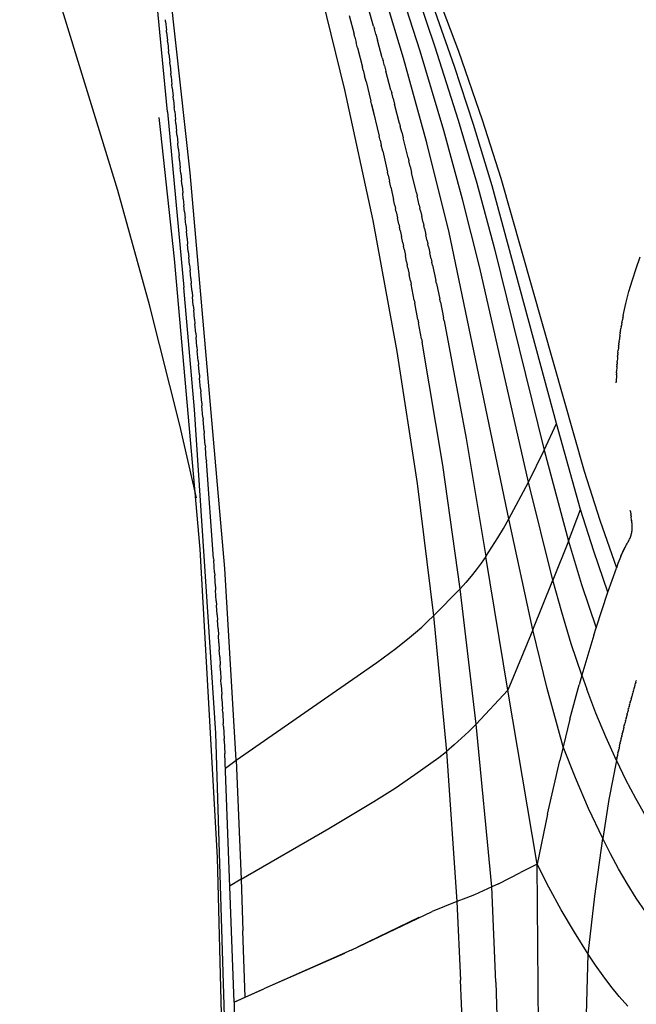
# Model space of a CAD drawing. Header units: millimetres. Extents: x 0 to 547, y 0 to 799.
# Tile 3 of 15: x 9 to 67, y 473 to 566. Entities that reach past the tile are written whole.
import ezdxf

# ---------------------------------------------------------------- set-up
doc = ezdxf.new("R2010")
doc.units = ezdxf.units.MM
doc.header["$MEASUREMENT"] = 0
doc.layers.add('Crea2D$visibili$tangenti', color=7, linetype='Continuous', true_color=0x000000)

msp = doc.modelspace()

# ---------------------------------------------------------------- linework, layer by layer
at = {"layer": 'Crea2D$visibili$tangenti'}
for p, q in [((18.376, 549.535), (9.158, 579.559)), ((25.178, 551.168), (22.666, 574.201)), ((23.051, 556.932), (21.611, 572.196)), ((36.715, 571.17), (39.72, 558.982)), ((47.76, 569.759), (50.423, 562.642)), ((45.251, 561.954), (43.05, 569.268)), ((46.836, 562.612), (44.629, 569.464)), ((45.992, 569.547), (48.19, 563.133)), ((40.147, 565.977), (40.611, 564.212)), ((42.451, 564.97), (41.975, 566.653)), ((50.047, 561.199), (48.251, 566.348)), ((22.88, 565.426), (22.864, 565.588)), ((22.88, 565.426), (22.963, 564.614)), ((22.982, 564.428), (22.963, 564.614)), ((22.982, 564.428), (23.063, 563.621)), ((40.677, 563.957), (40.611, 564.212)), ((42.451, 564.97), (42.519, 564.727)), ((42.655, 564.239), (42.519, 564.727)), ((42.655, 564.239), (42.812, 563.672)), ((23.085, 563.411), (23.063, 563.621)), ((23.085, 563.411), (23.166, 562.611)), ((40.677, 563.957), (40.81, 563.445)), ((40.942, 562.93), (40.81, 563.445)), ((43.267, 562.009), (42.812, 563.672)), ((48.19, 563.133), (50.401, 556.139)), ((23.19, 562.376), (23.166, 562.611)), ((23.19, 562.376), (23.27, 561.584)), ((40.942, 562.93), (41.405, 561.107)), ((49.042, 555.156), (46.836, 562.612)), ((50.423, 562.642), (52.645, 556.183)), ((23.296, 561.323), (23.27, 561.584)), ((23.296, 561.323), (23.375, 560.54)), ((43.266, 562.009), (43.334, 561.758)), ((43.471, 561.254), (43.335, 561.758)), ((47.439, 554.013), (45.251, 561.954)), ((23.404, 560.253), (23.375, 560.54)), ((41.471, 560.844), (41.405, 561.107)), ((41.471, 560.844), (41.603, 560.316)), ((43.47, 561.254), (43.606, 560.747)), ((44.08, 558.955), (43.606, 560.747)), ((51.844, 555.716), (50.047, 561.199)), ((23.404, 560.253), (23.482, 559.48)), ((23.514, 559.166), (23.482, 559.48)), ((41.735, 559.786), (41.603, 560.316)), ((41.735, 559.786), (42.195, 557.908)), ((23.514, 559.166), (23.59, 558.405)), ((39.72, 558.982), (42.361, 546.71)), ((44.079, 558.955), (44.147, 558.696)), ((44.282, 558.178), (44.147, 558.697)), ((23.624, 558.063), (23.59, 558.405)), ((23.624, 558.063), (23.7, 557.315)), ((42.522, 556.55), (42.195, 557.908)), ((42.261, 557.638), (42.978, 554.622)), ((44.282, 558.178), (44.416, 557.657)), ((44.887, 555.815), (44.417, 557.657)), ((23.051, 556.932), (24.602, 540.384)), ((23.736, 556.945), (23.7, 557.315)), ((23.736, 556.945), (23.81, 556.21)), ((22.446, 554.963), (22.281, 556.402)), ((23.849, 555.813), (23.81, 556.21)), ((23.849, 555.813), (23.921, 555.091)), ((44.886, 555.815), (44.953, 555.549)), ((50.401, 556.139), (52.142, 550.204)), ((53.61, 549.961), (51.844, 555.716)), ((52.645, 556.183), (54.415, 550.666)), ((23.719, 543.096), (22.446, 554.963)), ((23.963, 554.666), (23.921, 555.091)), ((45.087, 555.017), (44.954, 555.549)), ((45.087, 555.017), (45.22, 554.482)), ((50.799, 548.72), (49.042, 555.156)), ((23.963, 554.666), (24.033, 553.959)), ((24.078, 553.505), (24.033, 553.959)), ((43.062, 554.261), (42.977, 554.622)), ((43.062, 554.261), (43.172, 553.788)), ((45.685, 552.594), (45.221, 554.482)), ((49.555, 545.555), (47.439, 554.013)), ((24.078, 553.505), (24.146, 552.815)), ((43.301, 553.229), (43.172, 553.788)), ((43.301, 553.229), (43.75, 551.255)), ((24.194, 552.331), (24.146, 552.815)), ((24.194, 552.331), (24.26, 551.657)), ((45.684, 552.593), (45.75, 552.321)), ((45.882, 551.776), (45.751, 552.322)), ((24.31, 551.144), (24.26, 551.657)), ((24.31, 551.144), (24.374, 550.488)), ((28.459, 513.952), (25.178, 551.168)), ((43.814, 550.971), (43.75, 551.255)), ((45.882, 551.776), (46.013, 551.229)), ((46.47, 549.297), (46.014, 551.229)), ((24.427, 549.945), (24.374, 550.488)), ((43.814, 550.971), (43.941, 550.401)), ((44.068, 549.829), (43.941, 550.401)), ((52.142, 550.204), (53.825, 544.034)), ((54.415, 550.666), (62.267, 523.126)), ((21.375, 538.754), (18.376, 549.535)), ((24.427, 549.945), (24.489, 549.307)), ((24.544, 548.734), (24.489, 549.307)), ((44.068, 549.829), (44.321, 548.679)), ((46.47, 549.297), (46.535, 549.019)), ((59.636, 527.603), (53.61, 549.961)), ((24.544, 548.734), (24.604, 548.116)), ((44.446, 548.101), (44.32, 548.679)), ((46.741, 548.133), (46.535, 549.019)), ((52.43, 542.251), (50.799, 548.72)), ((24.662, 547.512), (24.604, 548.116)), ((24.662, 547.512), (24.719, 546.914)), ((44.446, 548.101), (44.509, 547.812)), ((44.571, 547.522), (44.509, 547.811)), ((44.571, 547.522), (44.696, 546.94)), ((46.74, 548.133), (46.793, 547.903)), ((46.858, 547.623), (46.793, 547.903)), ((46.858, 547.623), (46.986, 547.061)), ((24.78, 546.28), (24.719, 546.914)), ((42.361, 546.71), (44.637, 534.365)), ((44.82, 546.356), (44.696, 546.94)), ((47.114, 546.497), (46.986, 547.061)), ((47.114, 546.497), (47.177, 546.215)), ((24.78, 546.28), (24.835, 545.702)), ((24.898, 545.038), (24.835, 545.702)), ((44.82, 546.356), (44.882, 546.063)), ((44.944, 545.771), (44.882, 546.063)), ((44.944, 545.771), (45.067, 545.183)), ((47.241, 545.932), (47.177, 546.215)), ((47.241, 545.932), (47.368, 545.364)), ((55.17, 518.633), (49.555, 545.555)), ((24.898, 545.038), (24.95, 544.481)), ((45.19, 544.594), (45.067, 545.183)), ((47.494, 544.795), (47.368, 545.364)), ((47.494, 544.795), (47.557, 544.51)), ((25.016, 543.786), (24.95, 544.481)), ((25.016, 543.786), (25.066, 543.251)), ((45.19, 544.594), (45.251, 544.299)), ((45.312, 544.003), (45.251, 544.299)), ((45.312, 544.003), (45.434, 543.41)), ((47.62, 544.225), (47.557, 544.51)), ((47.62, 544.225), (47.745, 543.652)), ((53.825, 544.034), (58.493, 525.096)), ((26.145, 515.793), (23.719, 543.096)), ((25.133, 542.525), (25.066, 543.251)), ((45.555, 542.816), (45.434, 543.41)), ((45.555, 542.816), (45.615, 542.518)), ((47.87, 543.078), (47.745, 543.652)), ((47.87, 543.078), (47.932, 542.791)), ((47.994, 542.503), (47.932, 542.791)), ((67.141, 542.198), (67.532, 543.276)), ((25.133, 542.525), (25.181, 542.013)), ((25.251, 541.255), (25.181, 542.013)), ((45.675, 542.22), (45.615, 542.518)), ((45.675, 542.22), (45.795, 541.622)), ((47.994, 542.503), (48.301, 541.056)), ((57.006, 522.078), (52.43, 542.251)), ((66.786, 541.107), (67.141, 542.198)), ((25.251, 541.255), (25.296, 540.766)), ((45.914, 541.023), (45.795, 541.622)), ((45.914, 541.023), (45.973, 540.722)), ((48.362, 540.766), (48.301, 541.056)), ((66.466, 540.005), (66.786, 541.107)), ((25.592, 528.919), (24.602, 540.384)), ((25.368, 539.978), (25.296, 540.766)), ((25.368, 539.978), (25.411, 539.512)), ((46.268, 539.215), (45.973, 540.722)), ((48.362, 540.766), (48.665, 539.308)), ((66.182, 538.893), (66.466, 540.005)), ((25.485, 538.693), (25.411, 539.512)), ((46.268, 539.215), (46.326, 538.912)), ((48.725, 539.016), (48.665, 539.308)), ((24.228, 527.448), (21.375, 538.754)), ((25.485, 538.693), (25.525, 538.252)), ((25.601, 537.402), (25.525, 538.252)), ((46.616, 537.393), (46.326, 538.912)), ((48.725, 539.016), (49.023, 537.547)), ((65.935, 537.772), (66.182, 538.893)), ((25.601, 537.402), (25.639, 536.984)), ((46.616, 537.393), (46.673, 537.088)), ((49.082, 537.252), (49.023, 537.547)), ((49.082, 537.252), (51.141, 526.191)), ((65.817, 537.149), (65.855, 537.356)), ((65.895, 537.564), (65.855, 537.356)), ((65.894, 537.564), (65.902, 537.603)), ((65.935, 537.772), (65.902, 537.603)), ((25.717, 536.104), (25.639, 536.984)), ((46.957, 535.558), (46.673, 537.088)), ((65.649, 536.122), (65.674, 536.288)), ((65.68, 536.326), (65.674, 536.288)), ((65.68, 536.326), (65.715, 536.549)), ((65.746, 536.737), (65.715, 536.549)), ((65.746, 536.737), (65.758, 536.811)), ((65.781, 536.943), (65.758, 536.811)), ((65.781, 536.943), (65.804, 537.074)), ((65.817, 537.149), (65.804, 537.074)), ((25.717, 536.104), (25.752, 535.711)), ((25.832, 534.8), (25.752, 535.711)), ((46.957, 535.558), (47.014, 535.251)), ((65.539, 535.31), (65.564, 535.512)), ((65.591, 535.715), (65.564, 535.512)), ((65.591, 535.715), (65.598, 535.768)), ((65.619, 535.918), (65.598, 535.768)), ((65.619, 535.918), (65.635, 536.028)), ((65.649, 536.122), (65.635, 536.028)), ((25.832, 534.8), (25.864, 534.433)), ((25.946, 533.491), (25.864, 534.433)), ((48.956, 523.681), (47.014, 535.251)), ((65.43, 534.31), (65.447, 534.486)), ((65.47, 534.708), (65.447, 534.486)), ((65.469, 534.708), (65.473, 534.74)), ((65.491, 534.908), (65.473, 534.74)), ((65.491, 534.908), (65.501, 534.996)), ((65.514, 535.109), (65.501, 534.996)), ((65.514, 535.109), (65.531, 535.252)), ((65.539, 535.31), (65.532, 535.252)), ((25.946, 533.491), (25.976, 533.149)), ((44.637, 534.365), (46.545, 521.958)), ((65.379, 533.718), (65.361, 533.479)), ((65.379, 533.718), (65.379, 533.729)), ((65.394, 533.914), (65.38, 533.729)), ((65.394, 533.914), (65.4, 533.98)), ((65.411, 534.112), (65.4, 533.98)), ((65.411, 534.112), (65.422, 534.233)), ((65.43, 534.31), (65.422, 534.233)), ((26.059, 532.178), (25.976, 533.149)), ((65.327, 532.937), (65.304, 532.491)), ((65.326, 532.937), (65.329, 532.983)), ((65.338, 533.131), (65.329, 532.983)), ((65.338, 533.131), (65.344, 533.231)), ((65.35, 533.326), (65.344, 533.231)), ((65.35, 533.326), (65.361, 533.479)), ((26.059, 532.178), (26.086, 531.862)), ((26.171, 530.86), (26.086, 531.862)), ((65.292, 532.169), (65.274, 531.523)), ((65.292, 532.169), (65.294, 532.247)), ((65.299, 532.36), (65.294, 532.247)), ((65.299, 532.36), (65.304, 532.491)), ((26.171, 530.86), (26.196, 530.57)), ((65.273, 531.413), (65.274, 531.523)), ((26.282, 529.538), (26.196, 530.57)), ((27.605, 498.48), (25.592, 528.919)), ((26.282, 529.538), (26.304, 529.275)), ((26.392, 528.213), (26.304, 529.275)), ((26.392, 528.213), (26.411, 527.977)), ((26.5, 526.886), (26.411, 527.977)), ((25.776, 520.615), (24.228, 527.448)), ((58.493, 525.096), (59.636, 527.603)), ((61.922, 519.504), (59.636, 527.603)), ((26.5, 526.886), (26.517, 526.676)), ((26.607, 525.557), (26.517, 526.676)), ((51.141, 526.191), (53.001, 515.095)), ((26.607, 525.557), (26.621, 525.374)), ((26.712, 524.226), (26.621, 525.374)), ((26.712, 524.226), (26.724, 524.07)), ((57.006, 522.078), (58.493, 525.096)), ((58.493, 525.096), (60.776, 516.546)), ((27.393, 514.909), (26.724, 524.07)), ((50.591, 512.063), (48.956, 523.681)), ((62.267, 523.126), (63.725, 518.517)), ((46.545, 521.958), (48.084, 509.5)), ((55.17, 518.633), (57.006, 522.078)), ((59.307, 512.862), (57.006, 522.078)), ((60.776, 516.546), (61.922, 519.504)), ((63.149, 515.601), (61.922, 519.504)), ((66.607, 519.322), (66.593, 519.417)), ((66.607, 519.322), (66.624, 519.209)), ((66.631, 519.162), (66.624, 519.209)), ((66.631, 519.162), (66.651, 519.011)), ((66.654, 518.988), (66.651, 519.011)), ((66.654, 518.988), (66.674, 518.824)), ((66.706, 518.516), (66.674, 518.824)), ((54.665, 517.727), (55.17, 518.633)), ((57.435, 508.208), (55.17, 518.633)), ((63.725, 518.517), (65.294, 514.026)), ((66.706, 518.516), (66.709, 518.481)), ((66.729, 518.389), (66.709, 518.481)), ((66.745, 518.296), (66.729, 518.389)), ((66.758, 518.202), (66.745, 518.296)), ((66.768, 518.109), (66.758, 518.202)), ((66.774, 518.015), (66.768, 518.109)), ((66.778, 517.921), (66.774, 518.015)), ((66.775, 517.732), (66.778, 517.826)), ((66.778, 517.826), (66.778, 517.921)), ((53.58, 515.957), (54.134, 516.834)), ((54.134, 516.834), (54.665, 517.727)), ((66.529, 516.732), (66.567, 516.818)), ((66.567, 516.818), (66.602, 516.906)), ((66.602, 516.906), (66.634, 516.994)), ((66.634, 516.994), (66.662, 517.084)), ((66.662, 517.084), (66.688, 517.175)), ((66.688, 517.175), (66.71, 517.266)), ((66.71, 517.266), (66.73, 517.359)), ((66.73, 517.359), (66.746, 517.451)), ((66.746, 517.451), (66.759, 517.545)), ((66.759, 517.545), (66.768, 517.638)), ((66.768, 517.638), (66.775, 517.732)), ((53.001, 515.095), (53.58, 515.957)), ((60.776, 516.546), (59.307, 512.862)), ((60.776, 516.546), (62.013, 512.447)), ((65.714, 515.119), (66.079, 515.94)), ((66.173, 516.118), (65.969, 515.705)), ((66.174, 516.118), (66.197, 516.157)), ((66.244, 516.237), (66.196, 516.158)), ((66.244, 516.237), (66.251, 516.249)), ((66.271, 516.281), (66.251, 516.249)), ((66.271, 516.28), (66.281, 516.296)), ((66.297, 516.322), (66.281, 516.296)), ((66.297, 516.322), (66.31, 516.342)), ((66.349, 516.401), (66.31, 516.342)), ((66.349, 516.402), (66.398, 516.482)), ((66.398, 516.482), (66.445, 516.564)), ((66.445, 516.564), (66.488, 516.647)), ((66.488, 516.647), (66.529, 516.732)), ((27.761, 486.766), (26.145, 515.793)), ((53.001, 515.095), (52.557, 514.459)), ((55.073, 502.509), (53.001, 515.095)), ((64.487, 511.735), (63.149, 515.601)), ((65.778, 515.287), (65.6, 514.863)), ((65.969, 515.705), (65.778, 515.287)), ((27.393, 514.909), (27.405, 514.727)), ((27.481, 513.583), (27.405, 514.727)), ((52.557, 514.459), (52.093, 513.838)), ((65.435, 514.433), (65.284, 513.999)), ((65.6, 514.863), (65.435, 514.433)), ((27.481, 513.583), (27.499, 513.32)), ((27.568, 512.259), (27.499, 513.32)), ((29.505, 495.92), (28.459, 513.952)), ((51.611, 513.231), (51.11, 512.639)), ((52.093, 513.838), (51.611, 513.231)), ((64.487, 511.735), (65.284, 513.999)), ((27.568, 512.259), (27.59, 511.914)), ((51.11, 512.639), (50.591, 512.063)), ((57.435, 508.208), (59.307, 512.862)), ((60.139, 509.864), (59.307, 512.862)), ((62.013, 512.447), (63.381, 508.389)), ((27.652, 510.936), (27.59, 511.914)), ((50.591, 512.063), (48.084, 509.5)), ((52.085, 499.312), (50.591, 512.063)), ((63.381, 508.389), (64.487, 511.735)), ((27.652, 510.936), (27.679, 510.51)), ((27.734, 509.615), (27.679, 510.51)), ((27.734, 509.615), (27.765, 509.108)), ((47.532, 508.972), (48.084, 509.5)), ((48.084, 509.5), (49.291, 496.759)), ((61.045, 506.887), (60.139, 509.864)), ((27.815, 508.295), (27.765, 509.108)), ((46.968, 508.458), (47.532, 508.972)), ((27.815, 508.295), (27.85, 507.708)), ((27.893, 506.977), (27.85, 507.708)), ((45.809, 507.465), (46.394, 507.956)), ((46.394, 507.956), (46.968, 508.458)), ((57.435, 508.208), (55.073, 502.509)), ((58.782, 502.674), (57.435, 508.208)), ((63.162, 507.698), (62.024, 503.933)), ((63.162, 507.698), (63.381, 508.389)), ((27.893, 506.977), (27.932, 506.309)), ((44.525, 506.447), (45.809, 507.465)), ((62.024, 503.933), (61.045, 506.887)), ((27.969, 505.66), (27.932, 506.309)), ((42.749, 505.121), (44.525, 506.447)), ((27.969, 505.66), (28.011, 504.912)), ((28.043, 504.345), (28.011, 504.912)), ((29.505, 495.92), (42.749, 505.121)), ((28.043, 504.345), (28.089, 503.516)), ((62.024, 503.933), (61.768, 503.03)), ((62.024, 503.933), (62.495, 502.609)), ((28.115, 503.031), (28.089, 503.516)), ((28.115, 503.031), (28.164, 502.122)), ((60.919, 499.804), (61.768, 503.03)), ((67.03, 502.982), (66.991, 502.848)), ((67.03, 502.982), (67.055, 503.069)), ((67.073, 503.132), (67.055, 503.069)), ((67.073, 503.132), (67.086, 503.178)), ((67.115, 503.279), (67.086, 503.178)), ((67.115, 503.279), (67.148, 503.392)), ((67.157, 503.424), (67.148, 503.392)), ((28.186, 501.718), (28.164, 502.122)), ((55.073, 502.509), (52.085, 499.312)), ((57.828, 486.147), (55.073, 502.509)), ((60.27, 497.175), (58.782, 502.674)), ((63.352, 500.347), (62.495, 502.609)), ((66.808, 502.197), (66.729, 501.909)), ((66.808, 502.197), (66.829, 502.271)), ((66.853, 502.359), (66.829, 502.271)), ((66.853, 502.359), (66.862, 502.389)), ((66.898, 502.518), (66.862, 502.389)), ((66.898, 502.518), (66.927, 502.621)), ((66.942, 502.676), (66.927, 502.621)), ((66.942, 502.676), (66.959, 502.735)), ((66.986, 502.83), (66.959, 502.735)), ((66.986, 502.83), (66.991, 502.848)), ((28.186, 501.718), (28.238, 500.73)), ((66.53, 501.171), (66.489, 501.017)), ((66.53, 501.171), (66.558, 501.279)), ((66.577, 501.348), (66.558, 501.279)), ((66.577, 501.348), (66.593, 501.408)), ((66.624, 501.523), (66.593, 501.408)), ((66.624, 501.523), (66.627, 501.535)), ((66.671, 501.695), (66.627, 501.535)), ((66.671, 501.695), (66.695, 501.786)), ((66.717, 501.865), (66.695, 501.786)), ((66.717, 501.865), (66.729, 501.909)), ((28.254, 500.407), (28.238, 500.73)), ((28.254, 500.407), (28.309, 499.339)), ((64.281, 498.114), (63.352, 500.347)), ((66.289, 500.247), (66.205, 499.916)), ((66.289, 500.247), (66.312, 500.339)), ((66.338, 500.437), (66.312, 500.339)), ((66.338, 500.437), (66.348, 500.478)), ((66.386, 500.624), (66.348, 500.478)), ((66.386, 500.624), (66.419, 500.75)), ((66.434, 500.809), (66.419, 500.75)), ((66.434, 500.809), (66.454, 500.884)), ((66.482, 500.991), (66.454, 500.884)), ((66.482, 500.991), (66.489, 501.017)), ((28.321, 499.097), (28.309, 499.339)), ((52.085, 499.312), (51.414, 498.644)), ((53.578, 484.014), (52.085, 499.312)), ((60.919, 499.804), (60.27, 497.175)), ((66.042, 499.259), (66.023, 499.183)), ((66.042, 499.259), (66.06, 499.333)), ((66.092, 499.461), (66.06, 499.333)), ((66.092, 499.461), (66.096, 499.48)), ((66.141, 499.662), (66.096, 499.48)), ((66.141, 499.662), (66.169, 499.772)), ((66.191, 499.859), (66.169, 499.772)), ((66.191, 499.859), (66.205, 499.916)), ((29.043, 451.742), (27.605, 498.48)), ((28.321, 499.097), (28.378, 497.949)), ((51.414, 498.644), (50.725, 497.996)), ((65.841, 498.422), (65.802, 498.259)), ((65.841, 498.422), (65.876, 498.572)), ((65.891, 498.635), (65.876, 498.572)), ((65.891, 498.635), (65.913, 498.727)), ((65.942, 498.845), (65.913, 498.727)), ((65.942, 498.845), (65.95, 498.881)), ((65.992, 499.053), (65.95, 498.881)), ((65.992, 499.053), (66.023, 499.183)), ((28.386, 497.788), (28.378, 497.949)), ((28.386, 497.788), (28.445, 496.561)), ((50.017, 497.367), (49.291, 496.759)), ((50.725, 497.996), (50.017, 497.367)), ((65.281, 495.911), (64.281, 498.114)), ((65.587, 497.319), (65.617, 497.451)), ((65.638, 497.544), (65.617, 497.451)), ((65.638, 497.544), (65.654, 497.615)), ((65.74, 497.988), (65.654, 497.615)), ((65.74, 497.988), (65.765, 498.1)), ((65.79, 498.206), (65.765, 498.1)), ((65.79, 498.206), (65.802, 498.259)), ((29.32, 473.158), (28.445, 496.561)), ((48.568, 496.193), (49.291, 496.759)), ((49.291, 496.759), (50.271, 482.634)), ((60.27, 497.175), (59.968, 495.915)), ((61.423, 494.266), (60.27, 497.175)), ((65.383, 496.39), (65.393, 496.436)), ((65.434, 496.626), (65.393, 496.436)), ((65.434, 496.626), (65.468, 496.78)), ((65.485, 496.859), (65.468, 496.78)), ((65.485, 496.859), (65.505, 496.95)), ((65.536, 497.09), (65.505, 496.95)), ((65.536, 497.09), (65.542, 497.118)), ((65.587, 497.319), (65.542, 497.118)), ((28.51, 495.175), (29.505, 495.92)), ((29.505, 495.92), (29.985, 484.751)), ((46.339, 494.572), (47.834, 495.64)), ((47.834, 495.64), (48.568, 496.193)), ((58.817, 490.867), (59.968, 495.915)), ((65.281, 495.911), (64.588, 492.244)), ((65.332, 496.152), (65.281, 495.911)), ((65.281, 495.911), (66.153, 494.125)), ((65.332, 496.152), (65.356, 496.263)), ((65.383, 496.39), (65.356, 496.263)), ((44.461, 493.316), (46.339, 494.572)), ((62.665, 491.393), (61.423, 494.266)), ((66.153, 494.125), (67.076, 492.365)), ((42.461, 492.044), (44.461, 493.316)), ((38.228, 489.491), (42.461, 492.044)), ((64.588, 492.244), (63.994, 488.559)), ((67.076, 492.365), (68.051, 490.632)), ((63.994, 488.559), (62.665, 491.393)), ((58.817, 490.867), (57.828, 486.147)), ((29.985, 484.751), (38.228, 489.491)), ((63.262, 483.13), (63.994, 488.559)), ((64.715, 487.123), (63.994, 488.559)), ((28.699, 451.726), (27.761, 486.766)), ((65.482, 485.71), (64.715, 487.123)), ((54.181, 484.304), (56.274, 485.352)), ((57.828, 486.147), (56.274, 485.352)), ((58.929, 483.976), (57.828, 486.147)), ((57.996, 466.541), (57.828, 486.147)), ((66.294, 484.322), (65.482, 485.71)), ((29.985, 484.751), (28.966, 484.129)), ((29.985, 484.751), (30.16, 479.884)), ((52.765, 483.635), (51.943, 483.279)), ((53.578, 484.014), (52.765, 483.635)), ((54.181, 484.304), (53.578, 484.014)), ((53.938, 475.058), (53.578, 484.014)), ((60.097, 481.842), (58.929, 483.976)), ((67.15, 482.961), (66.294, 484.322)), ((50.271, 482.634), (47.947, 481.701)), ((51.111, 482.945), (50.271, 482.634)), ((50.271, 482.634), (50.634, 475.243)), ((51.943, 483.279), (51.111, 482.945)), ((62.632, 477.688), (63.262, 483.13)), ((68.048, 481.629), (67.15, 482.961)), ((40.322, 478.059), (47.947, 481.701)), ((61.332, 479.745), (60.097, 481.842)), ((46.717, 481.127), (40.923, 478.336)), ((30.357, 473.643), (30.16, 479.884)), ((62.632, 477.688), (61.332, 479.745)), ((40.322, 478.059), (32.119, 474.427)), ((32.952, 474.791), (39.727, 477.787)), ((62.204, 463.194), (62.632, 477.688)), ((63.314, 476.661), (62.632, 477.688)), ((64.027, 475.656), (63.314, 476.661)), ((50.914, 467.641), (50.634, 475.243)), ((64.772, 474.674), (64.027, 475.656)), ((31.921, 474.34), (29.43, 473.212)), ((30.357, 473.643), (32.119, 474.426)), ((53.938, 475.058), (54.183, 467.28)), ((65.546, 473.715), (64.772, 474.674)), ((29.32, 473.158), (30.357, 473.643)), ((66.349, 472.78), (65.546, 473.715)), ((29.32, 473.158), (29.592, 462.247))]:
    msp.add_line(p, q, dxfattribs=at)

doc.saveas('drawing.dxf')
